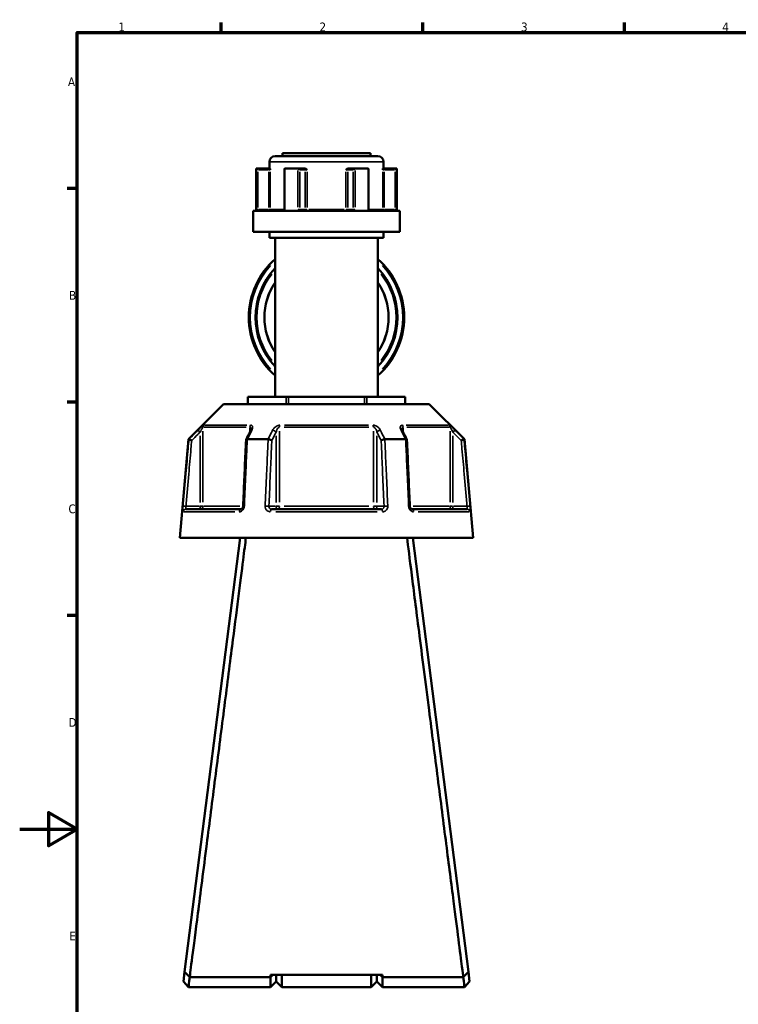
# Model space of a CAD drawing. Header units: millimetres. Extents: x 0 to 926, y 0 to 969.
# Tile 2 of 17: x 0 to 250, y 236 to 578. Entities that reach past the tile are written whole.
import ezdxf

# ---------------------------------------------------------------- set-up
doc = ezdxf.new("R2010")
doc.units = ezdxf.units.MM
for name, color, linetype, lineweight in [('Border (ANSI)', 7, 'Continuous', 70), ('Visible (ANSI)', 7, 'Continuous', 50), ('Visible Narrow (ANSI)', 7, 'Continuous', 35)]:
    doc.layers.add(name, color=color, linetype=linetype, lineweight=lineweight)
doc.styles.add('Note Text (ANSI)', font='tahoma.ttf')

# ---------------------------------------------------------------- blocks, each defined once
blk = doc.blocks.new('Borders Default Border')
at = {"layer": 'Border (ANSI)'}
for p, q in [((70.08, 574), (70.08, 577.45)), ((140.17, 574), (140.17, 577.45)), ((210.25, 574), (210.25, 577.45)), ((20, 519.75), (16.55, 519.75)), ((20, 445.5), (16.55, 445.5)), ((20, 371.25), (16.55, 371.25))]:
    blk.add_line(p, q, dxfattribs=at)
at = {"layer": 'Border (ANSI)', "flags": 128}
for points in [[(20, 20), (20, 574), (821, 574), (821, 20), (20, 20)], [(0, 297), (20, 297), (10, 302.77), (10, 291.23), (20, 297)]]:
    blk.add_lwpolyline(points, dxfattribs=at)
at = {"layer": 'Border (ANSI)', "char_height": 3.05, "attachment_point": 7, "style": 'Note Text (ANSI)'}
for s, insert in [('1', (34.35, 574.4)), ('2', (104.2, 574.4)), ('3', (174.26, 574.34)), ('4', (244.23, 574.4)), ('A', (16.78, 555.35)), ('B', (17.15, 481.1)), ('C', (16.95, 406.8)), ('D', (16.96, 332.6)), ('E', (17.21, 258.35))]:
    blk.add_mtext(s, dxfattribs=dict(at, insert=insert))

msp = doc.modelspace()

# ---------------------------------------------------------------- linework, layer by layer
at = {"layer": 'Visible (ANSI)'}
for p, q in [((88.788, 531.055), (124.488, 531.055)), ((91.338, 532.055), (121.938, 532.055)), ((91.338, 532.055), (91.338, 531.055)), ((121.938, 532.055), (121.938, 531.055)), ((86.788, 529.055), (86.788, 526.705)), ((126.488, 529.055), (126.488, 526.705)), ((82.138, 526.705), (82.272, 526.705)), ((82.138, 526.705), (82.138, 512.005)), ((86.602, 526.705), (82.272, 526.705)), ((82.278, 526.702), (82.775, 526.205)), ((86.963, 526.705), (86.602, 526.705)), ((91.989, 526.455), (91.989, 512.505)), ((92.238, 526.705), (96.672, 526.705)), ((98.837, 526.705), (96.672, 526.705)), ((99.076, 526.705), (98.837, 526.705)), ((114.439, 526.705), (114.2, 526.705)), ((116.604, 526.705), (114.439, 526.705)), ((116.604, 526.705), (121.038, 526.705)), ((121.287, 512.505), (121.287, 526.455)), ((126.674, 526.705), (126.313, 526.705)), ((131.004, 526.705), (126.674, 526.705)), ((130.501, 526.205), (130.998, 526.702)), ((131.004, 526.705), (131.138, 526.705)), ((131.138, 526.705), (131.138, 512.005)), ((81.138, 512.005), (132.138, 512.005)), ((81.138, 512.005), (81.138, 504.655)), ((132.138, 512.005), (132.138, 504.655)), ((81.138, 504.655), (132.138, 504.655)), ((86.788, 504.655), (86.788, 502.655)), ((126.488, 504.655), (126.488, 502.655)), ((86.788, 502.655), (126.488, 502.655)), ((88.788, 502.655), (88.788, 447.27)), ((124.488, 502.655), (124.488, 447.27)), ((79.253, 447.27), (79.387, 447.27)), ((79.253, 444.82), (79.253, 447.27)), ((79.387, 447.27), (92.579, 447.27)), ((92.579, 447.27), (93.445, 447.27)), ((93.445, 447.27), (119.831, 447.27)), ((119.831, 447.27), (120.697, 447.27)), ((120.697, 447.27), (133.889, 447.27)), ((133.889, 447.27), (134.023, 447.27)), ((134.023, 447.27), (134.023, 444.82)), ((70.889, 444.82), (58.639, 432.57)), ((70.889, 444.82), (142.387, 444.82)), ((142.387, 444.82), (154.637, 432.57)), ((58.639, 432.57), (55.638, 398.27)), ((58.639, 432.57), (58.82, 432.57)), ((79.125, 432.57), (86.333, 432.57)), ((126.943, 432.57), (134.151, 432.57)), ((154.456, 432.57), (154.637, 432.57)), ((154.637, 432.57), (157.638, 398.27)), ((57.809, 408.27), (76.941, 408.27)), ((87.506, 408.27), (125.77, 408.27)), ((136.335, 408.27), (155.467, 408.27)), ((55.638, 398.27), (157.638, 398.27)), ((76.638, 398.27), (57.327, 247.44)), ((155.949, 247.44), (136.638, 398.27)), ((57.327, 247.44), (56.892, 244.04)), ((156.384, 244.04), (155.949, 247.44)), ((58.638, 242.055), (56.892, 244.039)), ((59.085, 245.544), (59.085, 245.542)), ((87.138, 245.544), (59.095, 245.544)), ((126.138, 246.309), (87.138, 246.309)), ((87.938, 246.309), (87.138, 245.544)), ((87.138, 245.544), (87.138, 246.309)), ((87.138, 242.055), (87.138, 245.544)), ((89.138, 244.055), (87.138, 242.055)), ((89.138, 246.309), (89.138, 244.055)), ((89.138, 244.055), (89.138, 246.309)), ((89.138, 244.055), (91.138, 242.055)), ((91.138, 246.309), (91.138, 242.055)), ((122.138, 242.055), (122.138, 246.309)), ((124.138, 244.055), (122.138, 242.055)), ((124.138, 244.055), (124.138, 246.309)), ((124.138, 246.309), (124.138, 244.055)), ((124.138, 244.055), (126.138, 242.055)), ((126.138, 245.544), (125.338, 246.309)), ((126.138, 246.309), (126.138, 245.544)), ((126.138, 245.544), (126.138, 242.055)), ((154.181, 245.544), (126.138, 245.544)), ((154.191, 245.542), (154.191, 245.544)), ((156.384, 244.039), (154.638, 242.055)), ((58.638, 242.055), (87.138, 242.055)), ((91.138, 242.055), (122.138, 242.055)), ((126.138, 242.055), (154.638, 242.055))]:
    msp.add_line(p, q, dxfattribs=at)
for centre, radius, start, end in [((88.788, 529.055), 2, 90, 180), ((124.488, 529.055), 2, 0, 90), ((106.638, 474.963), 27, 131.38467, 228.61533), ((106.638, 474.963), 27, 311.38467, 48.61533), ((106.638, 474.963), 24.689, 136.30256, 223.69744), ((106.638, 474.963), 24.689, 316.30256, 43.69744), ((106.638, 474.963), 21.6, 145.72956, 214.27044), ((106.638, 474.963), 21.6, 325.72956, 34.27044)]:
    msp.add_arc(centre, radius, start, end, dxfattribs=at)
for centre, major_axis, ratio, start_param, end_param in [((92.489, 526.205), (-0.433, 0.433), 0.5773503, 5.8664565, 6.8067841), ((96.923, 526.205), (0.433, -0.433), 0.5773503, 1.0471976, 2.5111239), ((116.353, 526.205), (-0.433, -0.433), 0.5773503, 3.7720614, 5.2359878), ((120.787, 526.205), (0.433, 0.433), 0.5773503, 5.7595865, 6.6999141), ((6037.72, -11111.012), (198.252, -16295.014), 0.5090017, 3.9187165, 3.9189842), ((-5745.762, -10956.684), (196.526, 16077.194), 0.5090436, 5.5058211, 5.5060925)]:
    msp.add_ellipse(centre, major_axis=major_axis, ratio=ratio, start_param=start_param, end_param=end_param, dxfattribs=at)
for points in [[(82.272, 526.705), (82.274, 526.705), (82.276, 526.704), (82.278, 526.702)], [(92.195, 526.702), (92.209, 526.704), (92.224, 526.705), (92.238, 526.705)], [(96.672, 526.705), (96.688, 526.705), (96.705, 526.704), (96.721, 526.702)], [(116.555, 526.702), (116.571, 526.704), (116.588, 526.705), (116.604, 526.705)], [(121.038, 526.705), (121.052, 526.705), (121.067, 526.704), (121.081, 526.702)], [(130.998, 526.702), (131, 526.704), (131.002, 526.705), (131.004, 526.705)], [(58.82, 432.57), (58.82, 432.57), (58.821, 432.57), (58.822, 432.57)], [(79.104, 432.57), (79.111, 432.57), (79.118, 432.57), (79.125, 432.57)], [(86.333, 432.57), (86.34, 432.57), (86.348, 432.57), (86.356, 432.57)], [(126.92, 432.57), (126.928, 432.57), (126.936, 432.57), (126.943, 432.57)], [(134.151, 432.57), (134.158, 432.57), (134.165, 432.57), (134.172, 432.57)], [(154.454, 432.57), (154.455, 432.57), (154.456, 432.57), (154.456, 432.57)], [(59.095, 245.544), (59.091, 245.543), (59.088, 245.543), (59.085, 245.542)], [(154.191, 245.542), (154.188, 245.543), (154.185, 245.543), (154.181, 245.544)]]:
    msp.add_open_spline(points, degree=3, dxfattribs=at)
for points, knots in [([(86.963, 526.705), (86.974, 526.705), (86.986, 526.688), (87.014, 526.619), (87.028, 526.558), (87.059, 526.414), (87.075, 526.313), (87.094, 526.207), (87.094, 526.206), (87.094, 526.205)], [0.236796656, 0.236796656, 0.236796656, 0.236796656, 0.258427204, 0.258427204, 0.288047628, 0.288047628, 0.330048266, 0.330048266, 0.330344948, 0.330344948, 0.330344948, 0.330344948]), ([(99.076, 526.705), (99.155, 526.705), (99.233, 526.688), (99.411, 526.619), (99.501, 526.558), (99.679, 526.414), (99.773, 526.313), (99.872, 526.207), (99.873, 526.206), (99.873, 526.205)], [0.236796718, 0.236796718, 0.236796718, 0.236796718, 0.258427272, 0.258427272, 0.288047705, 0.288047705, 0.33004835, 0.33004835, 0.330345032, 0.330345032, 0.330345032, 0.330345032]), ([(113.403, 526.205), (113.403, 526.206), (113.404, 526.207), (113.503, 526.313), (113.597, 526.414), (113.775, 526.558), (113.865, 526.619), (114.043, 526.688), (114.121, 526.705), (114.2, 526.705)], [-0.000316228, -0.000316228, -0.000316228, -0.000316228, 0, 0, 0.044767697, 0.044767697, 0.076339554, 0.076339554, 0.09939515, 0.09939515, 0.09939515, 0.09939515]), ([(126.182, 526.205), (126.182, 526.206), (126.182, 526.207), (126.201, 526.313), (126.217, 526.414), (126.248, 526.558), (126.262, 526.619), (126.29, 526.688), (126.302, 526.705), (126.313, 526.705)], [-0.000316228, -0.000316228, -0.000316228, -0.000316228, 0, 0, 0.044767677, 0.044767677, 0.076339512, 0.076339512, 0.099395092, 0.099395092, 0.099395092, 0.099395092]), ([(91.688, 512.005), (91.704, 512.005), (91.722, 512.008), (91.766, 512.026), (91.793, 512.041), (91.846, 512.089), (91.872, 512.12), (91.918, 512.193), (91.937, 512.233), (91.967, 512.321), (91.978, 512.368), (91.988, 512.446), (91.989, 512.475), (91.989, 512.505)], [0.15574903, 0.15574903, 0.15574903, 0.15574903, 0.18730041, 0.18730041, 0.21885178, 0.21885178, 0.24759391, 0.24759391, 0.27342656, 0.27342656, 0.2985113, 0.2985113, 0.31350591, 0.31350591, 0.31350591, 0.31350591]), ([(121.287, 512.505), (121.287, 512.456), (121.292, 512.407), (121.311, 512.313), (121.325, 512.269), (121.36, 512.189), (121.381, 512.153), (121.427, 512.093), (121.451, 512.069), (121.499, 512.031), (121.523, 512.019), (121.56, 512.007), (121.575, 512.005), (121.588, 512.005)], [0.631886, 0.631886, 0.631886, 0.631886, 0.65674575, 0.65674575, 0.68167517, 0.68167517, 0.70694048, 0.70694048, 0.73333976, 0.73333976, 0.76349458, 0.76349458, 0.78964289, 0.78964289, 0.78964289, 0.78964289]), ([(80.391, 436.005), (80.391, 435.99), (80.39, 435.97), (80.384, 435.92), (80.378, 435.89), (80.363, 435.824), (80.353, 435.787), (80.327, 435.708), (80.311, 435.666), (80.274, 435.578), (80.253, 435.532), (80.229, 435.484)], [0.20265986, 0.20265986, 0.20265986, 0.20265986, 0.23121109, 0.23121109, 0.25976233, 0.25976233, 0.28831356, 0.28831356, 0.3168648, 0.3168648, 0.34541603, 0.34541603, 0.34541603, 0.34541603]), ([(133.047, 435.484), (133.023, 435.532), (133.002, 435.578), (132.965, 435.666), (132.949, 435.708), (132.923, 435.787), (132.913, 435.824), (132.898, 435.89), (132.892, 435.92), (132.886, 435.97), (132.885, 435.99), (132.885, 436.005)], [0, 0, 0, 0, 0.02855139, 0.02855139, 0.05710278, 0.05710278, 0.08565416, 0.08565416, 0.11420555, 0.11420555, 0.14275694, 0.14275694, 0.14275694, 0.14275694]), ([(59.782, 432.12), (59.781, 432.121), (59.779, 432.122), (59.66, 432.178), (59.542, 432.233), (59.321, 432.336), (59.219, 432.384), (59.042, 432.466), (58.969, 432.501), (58.864, 432.55), (58.832, 432.565), (58.822, 432.57)], [-0.15371258, -0.15371258, -0.15371258, -0.15371258, -0.15323729, -0.15323729, -0.11409168, -0.11409168, -0.07545593, -0.07545593, -0.03695789, -0.03695789, 0, 0, 0, 0]), ([(78.668, 432.346), (78.601, 430.811), (78.534, 429.275), (78.399, 426.204), (78.331, 424.669), (78.196, 421.598), (78.129, 420.062), (77.994, 416.991), (77.927, 415.456), (77.792, 412.385), (77.725, 410.849), (77.657, 409.314)], [0.585191, 0.585191, 0.585191, 0.585191, 1.0476138, 1.0476138, 1.5100365, 1.5100365, 1.9724593, 1.9724593, 2.4348821, 2.4348821, 2.8973048, 2.8973048, 2.8973048, 2.8973048]), ([(79.104, 432.57), (79.003, 432.565), (78.916, 432.55), (78.775, 432.501), (78.724, 432.466), (78.679, 432.401), (78.67, 432.375), (78.668, 432.346)], [-0.153595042, -0.153595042, -0.153595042, -0.153595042, -0.116550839, -0.116550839, -0.077962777, -0.077962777, -0.055255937, -0.055255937, -0.055255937, -0.055255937]), ([(87.627, 432.12), (87.626, 432.121), (87.625, 432.122), (87.565, 432.178), (87.486, 432.233), (87.298, 432.336), (87.19, 432.384), (86.956, 432.466), (86.832, 432.501), (86.586, 432.55), (86.467, 432.565), (86.356, 432.57)], [-0.15371258, -0.15371258, -0.15371258, -0.15371258, -0.15323743, -0.15323743, -0.11409174, -0.11409174, -0.0754562, -0.0754562, -0.03695796, -0.03695796, 0, 0, 0, 0]), ([(126.92, 432.57), (126.809, 432.565), (126.69, 432.55), (126.444, 432.501), (126.32, 432.466), (126.086, 432.384), (125.978, 432.336), (125.79, 432.233), (125.711, 432.178), (125.651, 432.122), (125.65, 432.121), (125.649, 432.12)], [-0.15359506, -0.15359506, -0.15359506, -0.15359506, -0.11655085, -0.11655085, -0.07796276, -0.07796276, -0.03923705, -0.03923705, 0, 0, 0.00047625, 0.00047625, 0.00047625, 0.00047625]), ([(134.608, 432.346), (134.606, 432.375), (134.597, 432.401), (134.552, 432.466), (134.501, 432.501), (134.36, 432.55), (134.273, 432.565), (134.172, 432.57)], [-0.098110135, -0.098110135, -0.098110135, -0.098110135, -0.075456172, -0.075456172, -0.036957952, -0.036957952, 0, 0, 0, 0]), ([(135.619, 409.314), (135.551, 410.849), (135.484, 412.385), (135.349, 415.456), (135.282, 416.991), (135.147, 420.062), (135.079, 421.598), (134.945, 424.669), (134.877, 426.204), (134.742, 429.275), (134.675, 430.811), (134.608, 432.346)], [1.2046153, 1.2046153, 1.2046153, 1.2046153, 1.6670381, 1.6670381, 2.1294609, 2.1294609, 2.5918836, 2.5918836, 3.0543064, 3.0543064, 3.5167292, 3.5167292, 3.5167292, 3.5167292]), ([(154.454, 432.57), (154.444, 432.565), (154.412, 432.55), (154.307, 432.501), (154.234, 432.466), (154.057, 432.384), (153.955, 432.336), (153.734, 432.233), (153.616, 432.178), (153.497, 432.122), (153.495, 432.121), (153.494, 432.12)], [-0.15359492, -0.15359492, -0.15359492, -0.15359492, -0.11655078, -0.11655078, -0.07796289, -0.07796289, -0.03923697, -0.03923697, 0, 0, 0.0004764, 0.0004764, 0.0004764, 0.0004764]), ([(77.657, 409.314), (77.653, 409.215), (77.638, 409.115), (77.589, 408.924), (77.555, 408.833), (77.473, 408.668), (77.426, 408.595), (77.325, 408.47), (77.271, 408.419), (77.164, 408.338), (77.112, 408.311), (77.017, 408.276), (76.976, 408.27), (76.941, 408.27)], [0, 0, 0, 0, 0.05067005, 0.05067005, 0.10084685, 0.10084685, 0.1507669, 0.1507669, 0.20138762, 0.20138762, 0.25586434, 0.25586434, 0.31481094, 0.31481094, 0.31481094, 0.31481094]), ([(136.335, 408.27), (136.298, 408.27), (136.253, 408.277), (136.146, 408.319), (136.083, 408.355), (135.963, 408.458), (135.908, 408.518), (135.808, 408.66), (135.763, 408.74), (135.69, 408.914), (135.662, 409.008), (135.63, 409.174), (135.622, 409.244), (135.619, 409.314)], [0, 0, 0, 0, 0.06296271, 0.06296271, 0.12592542, 0.12592542, 0.17893056, 0.17893056, 0.22915943, 0.22915943, 0.27910739, 0.27910739, 0.31481354, 0.31481354, 0.31481354, 0.31481354]), ([(59.085, 245.544), (59.194, 246.391), (59.502, 248.795), (60.477, 256.383), (61.137, 261.526), (62.822, 274.659), (63.879, 282.896), (65.96, 299.126), (66.948, 306.841), (67.955, 314.698), (68.458, 318.627), (68.965, 322.591), (69.978, 330.499), (70.482, 334.444), (71.478, 342.222), (71.968, 346.056), (72.924, 353.527), (73.388, 357.163), (74.595, 366.601), (75.302, 372.134), (76.598, 382.281), (77.179, 386.828), (78.064, 393.76), (78.395, 396.357), (78.64, 398.27)], [-3.0470146, -3.0470146, -3.0470146, -3.0470146, -2.7018776, -2.7018776, -2.3616984, -2.3616984, -1.9848297, -1.9848297, -1.6824415, -1.6824415, -1.6824415, -1.5312475, -1.5312475, -1.3800534, -1.3800534, -1.2288593, -1.2288593, -1.0776652, -1.0776652, -0.8206353, -0.8206353, -0.5499515, -0.5499515, -0.3165459, -0.3165459, -0.3165459, -0.3165459]), ([(134.636, 398.27), (135.001, 395.413), (135.562, 391.021), (136.986, 379.866), (137.841, 373.176), (139.864, 357.343), (141.058, 348.011), (143.291, 330.554), (144.315, 322.556), (145.321, 314.698), (145.825, 310.77), (146.323, 306.876), (147.301, 299.248), (147.779, 295.514), (148.706, 288.289), (149.153, 284.798), (150.007, 278.139), (150.414, 274.971), (151.443, 266.949), (152.018, 262.471), (153.013, 254.714), (153.423, 251.529), (153.958, 247.36), (154.119, 246.108), (154.191, 245.544)], [0.3165459, 0.3165459, 0.3165459, 0.3165459, 0.6651714, 0.6651714, 1.0038012, 1.0038012, 1.3800534, 1.3800534, 1.6824415, 1.6824415, 1.6824415, 1.8336356, 1.8336356, 1.9848297, 1.9848297, 2.1360238, 2.1360238, 2.2872179, 2.2872179, 2.5442478, 2.5442478, 2.8170809, 2.8170809, 3.0470146, 3.0470146, 3.0470146, 3.0470146]), ([(59.085, 245.542), (58.793, 245.858), (58.5, 246.173), (57.915, 246.805), (57.62, 247.124), (57.327, 247.44)], [-0.27924109, -0.27924109, -0.27924109, -0.27924109, -0.14081279, -0.14081279, 0, 0, 0, 0]), ([(155.949, 247.44), (155.659, 247.127), (155.366, 246.811), (154.781, 246.179), (154.486, 245.861), (154.191, 245.542)], [-0.27920966, -0.27920966, -0.27920966, -0.27920966, -0.13971603, -0.13971603, 0, 0, 0, 0]), ([(58.638, 242.056), (58.638, 242.055), (58.642, 242.082), (58.678, 242.356), (58.766, 243.029), (58.959, 244.505), (59.024, 244.999), (59.095, 245.544)], [3.14159265, 3.14159265, 3.14159265, 3.14159265, 3.27555394, 3.27555394, 3.81968854, 3.81968854, 4.04467786, 4.04467786, 4.04467786, 4.04467786]), ([(154.181, 245.544), (154.252, 244.999), (154.317, 244.505), (154.51, 243.029), (154.598, 242.356), (154.634, 242.082), (154.638, 242.055), (154.638, 242.056)], [-4.04467786, -4.04467786, -4.04467786, -4.04467786, -3.81968854, -3.81968854, -3.27555394, -3.27555394, -3.14159265, -3.14159265, -3.14159265, -3.14159265])]:
    msp.add_open_spline(points, degree=3, knots=knots, dxfattribs=at)
at = {"layer": 'Visible Narrow (ANSI)'}
for p, q in [((126.244, 529.055), (87.032, 529.055)), ((82.278, 525.992), (82.278, 513.215)), ((82.775, 513.19), (82.775, 525.52)), ((82.966, 526.205), (86.41, 526.205)), ((86.602, 526.704), (86.602, 526.244)), ((86.602, 525.52), (86.602, 513.19)), ((86.637, 526.205), (87.087, 526.205)), ((87.094, 513.19), (87.094, 525.52)), ((92.195, 513.215), (92.195, 525.992)), ((96.721, 525.992), (96.721, 513.215)), ((97.356, 513.19), (97.356, 525.52)), ((97.452, 526.205), (99.174, 526.205)), ((99.27, 525.52), (99.27, 513.19)), ((99.288, 526.205), (99.84, 526.205)), ((99.873, 513.19), (99.873, 525.52)), ((113.403, 525.52), (113.403, 513.19)), ((113.436, 526.205), (113.988, 526.205)), ((114.006, 513.19), (114.006, 525.52)), ((114.102, 526.205), (115.824, 526.205)), ((115.919, 525.52), (115.919, 513.19)), ((116.555, 513.215), (116.555, 525.992)), ((121.081, 525.992), (121.081, 513.215)), ((126.182, 525.52), (126.182, 513.19)), ((126.189, 526.205), (126.639, 526.205)), ((126.674, 526.244), (126.674, 526.704)), ((126.674, 513.19), (126.674, 525.52)), ((126.866, 526.205), (130.31, 526.205)), ((130.501, 525.52), (130.501, 513.19)), ((130.998, 513.215), (130.998, 525.992)), ((82.738, 512.505), (82.283, 512.505)), ((86.41, 512.505), (82.966, 512.505)), ((86.602, 512.466), (86.602, 512.007)), ((87.087, 512.505), (86.637, 512.505)), ((87.2, 512.505), (91.617, 512.505)), ((92.176, 512.505), (91.99, 512.505)), ((97.337, 512.505), (96.755, 512.505)), ((99.174, 512.505), (97.452, 512.505)), ((99.84, 512.505), (99.288, 512.505)), ((100.526, 512.505), (112.75, 512.505)), ((113.988, 512.505), (113.436, 512.505)), ((115.824, 512.505), (114.102, 512.505)), ((116.521, 512.505), (115.939, 512.505)), ((121.286, 512.505), (121.1, 512.505)), ((121.659, 512.505), (126.076, 512.505)), ((126.639, 512.505), (126.189, 512.505)), ((126.674, 512.007), (126.674, 512.466)), ((130.31, 512.505), (126.866, 512.505)), ((130.993, 512.505), (130.538, 512.505)), ((79.387, 444.943), (79.387, 447.148)), ((92.579, 447.148), (92.579, 444.943)), ((93.445, 444.943), (93.445, 447.148)), ((119.831, 447.148), (119.831, 444.943)), ((120.697, 444.943), (120.697, 447.148)), ((133.889, 447.148), (133.889, 444.943)), ((62.011, 435.737), (62.656, 435.089)), ((63.7, 410.647), (63.7, 435.428)), ((78.707, 436.805), (63.962, 436.805)), ((64.25, 437.512), (78.895, 437.512)), ((80.005, 436.717), (80.005, 435.127)), ((90.333, 410.647), (90.333, 435.428)), ((121.383, 436.805), (91.893, 436.805)), ((91.993, 437.512), (121.283, 437.512)), ((122.943, 435.428), (122.943, 410.647)), ((133.271, 435.127), (133.271, 436.717)), ((134.381, 437.512), (149.026, 437.512)), ((149.314, 436.805), (134.569, 436.805)), ((149.576, 435.428), (149.576, 410.647)), ((150.62, 435.089), (151.265, 435.737)), ((62.71, 433.747), (62.71, 410.558)), ((89.09, 433.747), (89.09, 410.558)), ((124.186, 410.558), (124.186, 433.747)), ((150.566, 410.558), (150.566, 433.747)), ((57.702, 409.277), (56.792, 409.356)), ((62.463, 409.27), (58.023, 409.27)), ((62.71, 409.192), (62.71, 408.273)), ((63.688, 409.27), (62.781, 409.27)), ((63.935, 409.27), (76.544, 409.27)), ((88.967, 409.27), (86.747, 409.27)), ((90.265, 409.27), (89.128, 409.27)), ((91.893, 409.27), (121.383, 409.27)), ((124.148, 409.27), (123.011, 409.27)), ((126.529, 409.27), (124.309, 409.27)), ((136.732, 409.27), (149.341, 409.27)), ((150.495, 409.27), (149.588, 409.27)), ((150.566, 408.273), (150.566, 409.192)), ((155.253, 409.27), (150.813, 409.27)), ((156.484, 409.356), (155.574, 409.277)), ((74.765, 407.357), (57.108, 407.357)), ((124.295, 407.357), (88.981, 407.357)), ((156.168, 407.357), (138.511, 407.357))]:
    msp.add_line(p, q, dxfattribs=at)
for radius, start, end in [(26.5, 137.10992, 222.89008), (26.5, 317.10992, 42.89008), (24.189, 141.80082, 218.19918), (24.189, 321.80082, 38.19918), (21.454, 149.67705, 210.32295), (21.454, 329.67705, 30.32295)]:
    msp.add_arc((106.638, 474.963), radius, start, end, dxfattribs=at)
for centre, major_axis, ratio, start_param, end_param in [((98.837, 526.205), (0, 0.5), 0.8660254, 4.7909288, 6.2046455), ((114.439, 526.205), (0, 0.5), 0.8660254, 0.0785398, 1.4922565), ((86.602, 512.505), (0, -0.5), 0.9845793, 0.0785398, 1.4922565), ((99.703, 512.505), (0, -0.5), 0.8660254, 4.7909288, 6.2046455), ((99.703, 512.505), (0, -0.5), 0.3407884, 0.0785398, 1.4922565), ((113.573, 512.505), (0, -0.5), 0.3407884, 4.7909288, 6.2046455), ((113.573, 512.505), (0, -0.5), 0.8660254, 0.0785398, 1.4922565), ((126.674, 512.505), (0, -0.5), 0.9845793, 4.7909288, 6.2046455), ((64.69, 436.805), (0, -1), 0.9904959, 3.9662607, 4.6731191), ((80.62, 436.805), (0, 1), 0.6143631, 0.8246681, 1.5315264), ((81.123, 435.036), (-0.894, 0.449), 0.6136988, 5.5048942, 6.2422226), ((88.224, 435.036), (-0.894, 0.449), 0.6136988, 3.9026286, 5.2571626), ((90.709, 436.805), (0, -1), 0.3761328, 3.9662607, 4.6731191), ((122.567, 436.805), (0, 1), 0.3761328, 4.7516589, 5.4585172), ((125.052, 435.036), (-0.894, -0.449), 0.6136988, 4.1676154, 5.5221494), ((132.153, 435.036), (0.894, 0.449), 0.6136988, 0.0409627, 0.7782911), ((132.656, 436.805), (0, -1), 0.6143631, 1.6100662, 2.3169246), ((148.585, 436.805), (0, 1), 0.9904959, 4.7516589, 5.4585172), ((57.809, 407.27), (0, 1), 0.992287, 0.0741765, 1.4093534), ((62.71, 409.27), (0, -1), 0.9904959, 0.0785398, 1.4922565), ((76.941, 407.27), (0, 1), 0.6034974, 0.0741765, 1.4093534), ((78.656, 409.27), (-0.999, 0.044), 0.0757423, 5.369153, 6.2350783), ((85.758, 409.27), (0.999, -0.044), 0.0757423, 0.5996329, 1.9382948), ((87.506, 407.27), (0, 1), 0.3887896, 0.0741765, 1.4093534), ((89.957, 409.27), (0, -1), 0.8660254, 4.7909288, 6.2046455), ((89.957, 409.27), (0, -1), 0.3761328, 0.0785398, 1.4922565), ((123.319, 409.27), (0, -1), 0.3761328, 4.7909288, 6.2046455), ((123.319, 409.27), (0, -1), 0.8660254, 0.0785398, 1.4922565), ((125.77, 407.27), (0, 1), 0.3887896, 4.8738319, 6.2090088), ((127.518, 409.27), (0.999, 0.044), 0.0757423, 1.2032978, 2.5419597), ((134.62, 409.27), (0.999, 0.044), 0.0757423, 0.048107, 0.9140323), ((136.335, 407.27), (0, 1), 0.6034974, 4.8738319, 6.2090088), ((150.566, 409.27), (0, -1), 0.9904959, 4.7909288, 6.2046455), ((155.467, 407.27), (0, 1), 0.992287, 4.8738319, 6.2090088)]:
    msp.add_ellipse(centre, major_axis=major_axis, ratio=ratio, start_param=start_param, end_param=end_param, dxfattribs=at)
for points, knots in [([(82.278, 512.505), (82.278, 512.441), (82.278, 512.376), (82.282, 512.211), (82.286, 512.113), (82.292, 512.017), (82.292, 512.011), (82.293, 512.005)], [0.631886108, 0.631886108, 0.631886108, 0.631886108, 0.651250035, 0.651250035, 0.682232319, 0.682232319, 0.684271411, 0.684271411, 0.684271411, 0.684271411]), ([(82.903, 512.005), (82.896, 512.005), (82.889, 512.007), (82.858, 512.023), (82.836, 512.058), (82.806, 512.153), (82.796, 512.205), (82.783, 512.309), (82.779, 512.358), (82.776, 512.441), (82.775, 512.473), (82.775, 512.505)], [-0.78964304, -0.78964304, -0.78964304, -0.78964304, -0.77486935, -0.77486935, -0.72250929, -0.72250929, -0.68223232, -0.68223232, -0.65125004, -0.65125004, -0.63188611, -0.63188611, -0.63188611, -0.63188611]), ([(92.084, 512.005), (92.116, 512.072), (92.141, 512.143), (92.183, 512.31), (92.195, 512.408), (92.195, 512.505)], [0.261120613, 0.261120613, 0.261120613, 0.261120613, 0.28428582, 0.28428582, 0.313505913, 0.313505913, 0.313505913, 0.313505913]), ([(96.721, 512.505), (96.721, 512.441), (96.727, 512.376), (96.757, 512.211), (96.791, 512.113), (96.841, 512.017), (96.844, 512.011), (96.847, 512.005)], [1.2637721, 1.2637721, 1.2637721, 1.2637721, 1.283139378, 1.283139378, 1.314127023, 1.314127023, 1.316157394, 1.316157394, 1.316157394, 1.316157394]), ([(97.854, 512.005), (97.829, 512.005), (97.804, 512.007), (97.694, 512.023), (97.612, 512.058), (97.492, 512.153), (97.449, 512.205), (97.393, 512.309), (97.375, 512.358), (97.36, 512.441), (97.356, 512.473), (97.356, 512.505)], [-1.42152899, -1.42152899, -1.42152899, -1.42152899, -1.40678008, -1.40678008, -1.35441096, -1.35441096, -1.31412702, -1.31412702, -1.28313938, -1.28313938, -1.2637721, -1.2637721, -1.2637721, -1.2637721]), ([(115.919, 512.505), (115.919, 512.473), (115.916, 512.441), (115.901, 512.358), (115.883, 512.309), (115.827, 512.205), (115.784, 512.153), (115.664, 512.058), (115.582, 512.023), (115.472, 512.007), (115.447, 512.005), (115.422, 512.005)], [0, 0, 0, 0, 0.01936722, 0.01936722, 0.05035476, 0.05035476, 0.09063857, 0.09063857, 0.14300752, 0.14300752, 0.15775689, 0.15775689, 0.15775689, 0.15775689]), ([(116.429, 512.005), (116.432, 512.011), (116.435, 512.017), (116.485, 512.113), (116.519, 512.211), (116.549, 512.376), (116.555, 512.441), (116.555, 512.505)], [-0.052385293, -0.052385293, -0.052385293, -0.052385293, -0.05035476, -0.05035476, -0.019367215, -0.019367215, 0, 0, 0, 0]), ([(121.081, 512.505), (121.081, 512.441), (121.087, 512.376), (121.113, 512.211), (121.143, 512.113), (121.187, 512.017), (121.189, 512.011), (121.192, 512.005)], [0.631886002, 0.631886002, 0.631886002, 0.631886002, 0.65125392, 0.65125392, 0.682242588, 0.682242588, 0.684271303, 0.684271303, 0.684271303, 0.684271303]), ([(130.501, 512.505), (130.501, 512.456), (130.5, 512.408), (130.492, 512.286), (130.483, 512.217), (130.454, 512.088), (130.43, 512.037), (130.393, 512.009), (130.383, 512.005), (130.372, 512.005)], [-0.2354349, -0.2354349, -0.2354349, -0.2354349, -0.20621481, -0.20621481, -0.15946266, -0.15946266, -0.09868487, -0.09868487, -0.07767797, -0.07767797, -0.07767797, -0.07767797]), ([(130.983, 512.005), (130.988, 512.072), (130.991, 512.143), (130.997, 512.31), (130.998, 512.408), (130.998, 512.505)], [0.183049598, 0.183049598, 0.183049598, 0.183049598, 0.206214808, 0.206214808, 0.235434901, 0.235434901, 0.235434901, 0.235434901]), ([(62.005, 435.743), (61.745, 435.483), (61.484, 435.223), (61.223, 434.963), (60.422, 434.166), (59.621, 433.368), (58.82, 432.57)], [-0.97913562, -0.97913562, -0.97913562, -0.97913562, -0.86869802, -0.86869802, -0.86869802, -0.52954924, -0.52954924, -0.52954924, -0.52954924]), ([(59.782, 432.12), (60.497, 432.832), (61.212, 433.544), (61.927, 434.256), (62.188, 434.516), (62.449, 434.776), (62.71, 435.036)], [0.56601548, 0.56601548, 0.56601548, 0.56601548, 0.86869802, 0.86869802, 0.86869802, 0.97913562, 0.97913562, 0.97913562, 0.97913562]), ([(63.99, 437.512), (63.958, 437.512), (63.885, 437.469), (63.554, 437.219), (63.198, 436.895), (62.563, 436.293), (62.283, 436.019), (62.005, 435.743)], [-0.34541645, -0.34541645, -0.34541645, -0.34541645, -0.27620858, -0.27620858, -0.11734182, -0.11734182, 0, 0, 0, 0]), ([(62.71, 435.036), (62.848, 435.312), (62.988, 435.586), (63.305, 436.188), (63.483, 436.512), (63.648, 436.762), (63.684, 436.805), (63.7, 436.805)], [0, 0, 0, 0, 0.11734182, 0.11734182, 0.27620858, 0.27620858, 0.34541645, 0.34541645, 0.34541645, 0.34541645]), ([(79.125, 432.57), (79.525, 433.368), (79.924, 434.166), (80.324, 434.963), (80.454, 435.223), (80.584, 435.483), (80.714, 435.743)], [-1.97914638, -1.97914638, -1.97914638, -1.97914638, -1.64003211, -1.64003211, -1.64003211, -1.52956, -1.52956, -1.52956, -1.52956]), ([(80.005, 436.805), (80.039, 436.805), (80.072, 436.799), (80.15, 436.769), (80.192, 436.736), (80.276, 436.633), (80.312, 436.553), (80.362, 436.376), (80.377, 436.28), (80.389, 436.122), (80.391, 436.064), (80.391, 436.005)], [0, 0, 0, 0, 0.02585168, 0.02585168, 0.06721438, 0.06721438, 0.12288915, 0.12288915, 0.17445287, 0.17445287, 0.20265986, 0.20265986, 0.20265986, 0.20265986]), ([(80.714, 435.743), (80.825, 435.964), (80.904, 436.183), (80.98, 436.566), (80.988, 436.732), (80.946, 436.987), (80.915, 437.083), (80.812, 437.26), (80.737, 437.34), (80.566, 437.444), (80.479, 437.476), (80.32, 437.506), (80.254, 437.512), (80.185, 437.512)], [-0.34541603, -0.34541603, -0.34541603, -0.34541603, -0.25141662, -0.25141662, -0.17445287, -0.17445287, -0.12288915, -0.12288915, -0.06721438, -0.06721438, -0.02585168, -0.02585168, 0, 0, 0, 0]), ([(87.929, 435.743), (87.799, 435.483), (87.668, 435.223), (87.537, 434.963), (87.135, 434.166), (86.734, 433.368), (86.333, 432.57)], [-2.9717419, -2.9717419, -2.9717419, -2.9717419, -2.86130766, -2.86130766, -2.86130766, -2.52215552, -2.52215552, -2.52215552, -2.52215552]), ([(87.627, 432.12), (87.984, 432.832), (88.342, 433.544), (88.699, 434.256), (88.83, 434.516), (88.96, 434.776), (89.09, 435.036)], [2.55862177, 2.55862177, 2.55862177, 2.55862177, 2.86130766, 2.86130766, 2.86130766, 2.9717419, 2.9717419, 2.9717419, 2.9717419]), ([(90.443, 437.512), (90.241, 437.512), (90.026, 437.475), (89.294, 437.24), (88.84, 436.906), (88.259, 436.293), (88.068, 436.019), (87.929, 435.743)], [-0.34541684, -0.34541684, -0.34541684, -0.34541684, -0.28109054, -0.28109054, -0.11734182, -0.11734182, 0, 0, 0, 0]), ([(89.09, 435.036), (89.16, 435.312), (89.254, 435.586), (89.543, 436.199), (89.767, 436.533), (90.128, 436.768), (90.233, 436.805), (90.333, 436.805)], [0, 0, 0, 0, 0.11734182, 0.11734182, 0.28109054, 0.28109054, 0.34541684, 0.34541684, 0.34541684, 0.34541684]), ([(125.347, 435.743), (125.235, 435.964), (125.091, 436.184), (124.767, 436.567), (124.599, 436.733), (124.28, 436.987), (124.142, 437.083), (123.834, 437.26), (123.662, 437.34), (123.352, 437.444), (123.216, 437.476), (122.998, 437.506), (122.914, 437.512), (122.833, 437.512)], [-0.345416, -0.345416, -0.345416, -0.345416, -0.25131567, -0.25131567, -0.17440412, -0.17440412, -0.12292214, -0.12292214, -0.06721438, -0.06721438, -0.02585168, -0.02585168, 0, 0, 0, 0]), ([(122.943, 436.805), (122.983, 436.805), (123.024, 436.799), (123.132, 436.769), (123.199, 436.736), (123.352, 436.633), (123.436, 436.553), (123.588, 436.376), (123.657, 436.28), (123.814, 436.026), (123.898, 435.86), (124.058, 435.477), (124.13, 435.257), (124.186, 435.036)], [0, 0, 0, 0, 0.02585168, 0.02585168, 0.06721438, 0.06721438, 0.12292214, 0.12292214, 0.17440412, 0.17440412, 0.25131567, 0.25131567, 0.345416, 0.345416, 0.345416, 0.345416]), ([(124.186, 435.036), (124.316, 434.776), (124.446, 434.516), (124.577, 434.256), (124.934, 433.544), (125.292, 432.832), (125.649, 432.12)], [1.52956, 1.52956, 1.52956, 1.52956, 1.63999425, 1.63999425, 1.63999425, 1.94268014, 1.94268014, 1.94268014, 1.94268014]), ([(126.943, 432.57), (126.542, 433.368), (126.141, 434.166), (125.739, 434.963), (125.608, 435.223), (125.477, 435.483), (125.347, 435.743)], [-1.97914638, -1.97914638, -1.97914638, -1.97914638, -1.63999425, -1.63999425, -1.63999425, -1.52956, -1.52956, -1.52956, -1.52956]), ([(133.091, 437.512), (132.923, 437.512), (132.777, 437.477), (132.358, 437.247), (132.269, 436.909), (132.334, 436.293), (132.424, 436.019), (132.562, 435.743)], [-0.34541683, -0.34541683, -0.34541683, -0.34541683, -0.28278882, -0.28278882, -0.11734182, -0.11734182, 0, 0, 0, 0]), ([(132.562, 435.743), (132.692, 435.483), (132.822, 435.223), (132.952, 434.963), (133.352, 434.166), (133.751, 433.368), (134.151, 432.57)], [-2.74525, -2.74525, -2.74525, -2.74525, -2.63478434, -2.63478434, -2.63478434, -2.29566362, -2.29566362, -2.29566362, -2.29566362]), ([(132.885, 436.006), (132.885, 436.302), (132.934, 436.566), (133.117, 436.77), (133.188, 436.805), (133.271, 436.805)], [0.14275694, 0.14275694, 0.14275694, 0.14275694, 0.28278882, 0.28278882, 0.34541683, 0.34541683, 0.34541683, 0.34541683]), ([(151.271, 435.743), (151.047, 435.965), (150.822, 436.186), (150.423, 436.569), (150.247, 436.735), (149.971, 436.988), (149.865, 437.083), (149.66, 437.26), (149.563, 437.34), (149.424, 437.444), (149.375, 437.476), (149.316, 437.506), (149.298, 437.512), (149.286, 437.512)], [-0.34541583, -0.34541583, -0.34541583, -0.34541583, -0.25081718, -0.25081718, -0.17415567, -0.17415567, -0.12305037, -0.12305037, -0.06721438, -0.06721438, -0.02585168, -0.02585168, 0, 0, 0, 0]), ([(149.576, 436.805), (149.582, 436.805), (149.591, 436.799), (149.62, 436.769), (149.644, 436.736), (149.714, 436.633), (149.762, 436.553), (149.864, 436.376), (149.917, 436.281), (150.055, 436.028), (150.143, 435.862), (150.342, 435.479), (150.455, 435.258), (150.566, 435.036)], [0, 0, 0, 0, 0.02585168, 0.02585168, 0.06721438, 0.06721438, 0.12305037, 0.12305037, 0.17415567, 0.17415567, 0.25081718, 0.25081718, 0.34541583, 0.34541583, 0.34541583, 0.34541583]), ([(150.566, 435.036), (150.827, 434.776), (151.088, 434.516), (151.349, 434.256), (152.064, 433.544), (152.779, 432.832), (153.494, 432.12)], [1.52956, 1.52956, 1.52956, 1.52956, 1.63999115, 1.63999115, 1.63999115, 1.94268014, 1.94268014, 1.94268014, 1.94268014]), ([(154.456, 432.57), (153.655, 433.368), (152.854, 434.166), (152.053, 434.963), (151.792, 435.223), (151.531, 435.483), (151.271, 435.743)], [-1.97914638, -1.97914638, -1.97914638, -1.97914638, -1.63999115, -1.63999115, -1.63999115, -1.52956, -1.52956, -1.52956, -1.52956]), ([(58.822, 432.57), (58.729, 431.508), (58.635, 430.447), (58.284, 426.442), (58.025, 423.498), (57.766, 420.553), (57.467, 417.141), (57.167, 413.728), (56.839, 409.996), (56.811, 409.677), (56.783, 409.357)], [-3.5347812, -3.5347812, -3.5347812, -3.5347812, -3.2152251, -3.2152251, -2.32853, -2.32853, -2.32853, -1.300862, -1.300862, -1.2046153, -1.2046153, -1.2046153, -1.2046153]), ([(57.776, 409.27), (57.804, 409.59), (57.832, 409.909), (58.16, 413.641), (58.459, 417.054), (58.759, 420.466), (59.017, 423.41), (59.276, 426.355), (59.617, 430.24), (59.7, 431.18), (59.782, 432.12)], [1.2046153, 1.2046153, 1.2046153, 1.2046153, 1.300862, 1.300862, 2.32853, 2.32853, 2.32853, 3.2152251, 3.2152251, 3.4984336, 3.4984336, 3.4984336, 3.4984336]), ([(78.088, 409.357), (78.102, 409.677), (78.116, 409.996), (78.279, 413.728), (78.428, 417.141), (78.578, 420.553), (78.707, 423.498), (78.836, 426.442), (79.011, 430.447), (79.057, 431.508), (79.104, 432.57)], [-2.8973048, -2.8973048, -2.8973048, -2.8973048, -2.8010582, -2.8010582, -1.7733902, -1.7733902, -1.7733902, -0.8866951, -0.8866951, -0.5671389, -0.5671389, -0.5671389, -0.5671389]), ([(86.356, 432.57), (86.309, 431.508), (86.262, 430.447), (86.086, 426.442), (85.956, 423.498), (85.827, 420.553), (85.676, 417.141), (85.526, 413.728), (85.362, 409.996), (85.348, 409.677), (85.333, 409.357)], [-3.5347812, -3.5347812, -3.5347812, -3.5347812, -3.2152251, -3.2152251, -2.32853, -2.32853, -2.32853, -1.300862, -1.300862, -1.2046153, -1.2046153, -1.2046153, -1.2046153]), ([(86.624, 409.27), (86.638, 409.59), (86.652, 409.909), (86.816, 413.641), (86.965, 417.054), (87.115, 420.466), (87.244, 423.41), (87.374, 426.355), (87.544, 430.24), (87.586, 431.18), (87.627, 432.12)], [1.2046153, 1.2046153, 1.2046153, 1.2046153, 1.300862, 1.300862, 2.32853, 2.32853, 2.32853, 3.2152251, 3.2152251, 3.4984336, 3.4984336, 3.4984336, 3.4984336]), ([(125.649, 432.12), (125.69, 431.18), (125.732, 430.24), (125.902, 426.355), (126.032, 423.41), (126.161, 420.466), (126.311, 417.054), (126.46, 413.641), (126.624, 409.909), (126.638, 409.59), (126.652, 409.27)], [0.6034865, 0.6034865, 0.6034865, 0.6034865, 0.8866951, 0.8866951, 1.7733902, 1.7733902, 1.7733902, 2.8010582, 2.8010582, 2.8973048, 2.8973048, 2.8973048, 2.8973048]), ([(127.943, 409.357), (127.928, 409.677), (127.914, 409.996), (127.75, 413.728), (127.6, 417.141), (127.449, 420.553), (127.32, 423.498), (127.19, 426.442), (127.014, 430.447), (126.967, 431.508), (126.92, 432.57)], [-2.8973048, -2.8973048, -2.8973048, -2.8973048, -2.8010582, -2.8010582, -1.7733902, -1.7733902, -1.7733902, -0.8866951, -0.8866951, -0.5671389, -0.5671389, -0.5671389, -0.5671389]), ([(134.172, 432.57), (134.219, 431.508), (134.265, 430.447), (134.44, 426.442), (134.569, 423.498), (134.698, 420.553), (134.848, 417.141), (134.997, 413.728), (135.16, 409.996), (135.174, 409.677), (135.188, 409.357)], [-3.5347812, -3.5347812, -3.5347812, -3.5347812, -3.2152251, -3.2152251, -2.32853, -2.32853, -2.32853, -1.300862, -1.300862, -1.2046153, -1.2046153, -1.2046153, -1.2046153]), ([(153.494, 432.12), (153.576, 431.18), (153.659, 430.24), (154, 426.355), (154.259, 423.41), (154.517, 420.466), (154.817, 417.054), (155.116, 413.641), (155.444, 409.909), (155.472, 409.59), (155.5, 409.27)], [0.6034865, 0.6034865, 0.6034865, 0.6034865, 0.8866951, 0.8866951, 1.7733902, 1.7733902, 1.7733902, 2.8010582, 2.8010582, 2.8973048, 2.8973048, 2.8973048, 2.8973048]), ([(156.493, 409.357), (156.465, 409.677), (156.437, 409.996), (156.109, 413.728), (155.809, 417.141), (155.51, 420.553), (155.251, 423.498), (154.992, 426.442), (154.641, 430.447), (154.547, 431.508), (154.454, 432.57)], [-2.8973048, -2.8973048, -2.8973048, -2.8973048, -2.8010582, -2.8010582, -1.7733902, -1.7733902, -1.7733902, -0.8866951, -0.8866951, -0.5671389, -0.5671389, -0.5671389, -0.5671389]), ([(56.783, 409.357), (56.742, 408.886), (56.715, 408.416), (56.711, 407.787), (56.724, 407.581), (56.769, 407.394), (56.792, 407.357), (56.82, 407.357)], [-0.31481287, -0.31481287, -0.31481287, -0.31481287, -0.1729885, -0.1729885, -0.06653404, -0.06653404, 0, 0, 0, 0]), ([(57.809, 408.27), (57.781, 408.27), (57.758, 408.288), (57.714, 408.382), (57.702, 408.485), (57.707, 408.799), (57.735, 409.035), (57.776, 409.27)], [0, 0, 0, 0, 0.06653404, 0.06653404, 0.1729885, 0.1729885, 0.31481287, 0.31481287, 0.31481287, 0.31481287]), ([(76.339, 407.357), (76.687, 407.357), (77.046, 407.497), (77.534, 407.917), (77.7, 408.128), (77.921, 408.553), (77.993, 408.754), (78.065, 409.092), (78.082, 409.225), (78.088, 409.357)], [-0.31481094, -0.31481094, -0.31481094, -0.31481094, -0.18655676, -0.18655676, -0.10364264, -0.10364264, -0.03986256, -0.03986256, 0, 0, 0, 0]), ([(85.333, 409.357), (85.321, 409.068), (85.367, 408.779), (85.587, 408.21), (85.78, 407.941), (86.215, 407.589), (86.435, 407.477), (86.815, 407.377), (86.966, 407.357), (87.119, 407.357)], [-0.31481397, -0.31481397, -0.31481397, -0.31481397, -0.2278058, -0.2278058, -0.12655878, -0.12655878, -0.04867645, -0.04867645, 0, 0, 0, 0]), ([(87.506, 408.27), (87.426, 408.27), (87.348, 408.28), (87.152, 408.33), (87.041, 408.386), (86.823, 408.562), (86.729, 408.697), (86.628, 408.981), (86.611, 409.126), (86.624, 409.27)], [0, 0, 0, 0, 0.04867645, 0.04867645, 0.12655878, 0.12655878, 0.2278058, 0.2278058, 0.31481397, 0.31481397, 0.31481397, 0.31481397]), ([(126.652, 409.27), (126.658, 409.204), (126.658, 409.138), (126.64, 408.969), (126.613, 408.868), (126.517, 408.656), (126.437, 408.55), (126.182, 408.34), (125.98, 408.27), (125.77, 408.27)], [0, 0, 0, 0, 0.03982627, 0.03982627, 0.1035483, 0.1035483, 0.18638694, 0.18638694, 0.31481104, 0.31481104, 0.31481104, 0.31481104]), ([(126.157, 407.357), (126.56, 407.357), (126.954, 407.497), (127.463, 407.918), (127.628, 408.129), (127.833, 408.554), (127.894, 408.755), (127.942, 409.093), (127.948, 409.225), (127.943, 409.357)], [-0.31481104, -0.31481104, -0.31481104, -0.31481104, -0.18638694, -0.18638694, -0.1035483, -0.1035483, -0.03982627, -0.03982627, 0, 0, 0, 0]), ([(135.188, 409.357), (135.193, 409.251), (135.205, 409.145), (135.297, 408.627), (135.483, 408.236), (135.944, 407.713), (136.188, 407.542), (136.606, 407.387), (136.773, 407.357), (136.937, 407.357)], [-0.31481354, -0.31481354, -0.31481354, -0.31481354, -0.28284699, -0.28284699, -0.15713721, -0.15713721, -0.06043739, -0.06043739, 0, 0, 0, 0]), ([(155.5, 409.27), (155.512, 409.204), (155.522, 409.139), (155.546, 408.971), (155.557, 408.871), (155.573, 408.659), (155.575, 408.554), (155.558, 408.364), (155.532, 408.296), (155.485, 408.272), (155.477, 408.27), (155.467, 408.27)], [0, 0, 0, 0, 0.03957477, 0.03957477, 0.1028944, 0.1028944, 0.18520991, 0.18520991, 0.29222008, 0.29222008, 0.31481112, 0.31481112, 0.31481112, 0.31481112]), ([(156.456, 407.357), (156.465, 407.357), (156.474, 407.361), (156.522, 407.409), (156.548, 407.545), (156.566, 407.925), (156.565, 408.136), (156.55, 408.559), (156.538, 408.759), (156.515, 409.094), (156.504, 409.226), (156.493, 409.357)], [-0.31481112, -0.31481112, -0.31481112, -0.31481112, -0.29222008, -0.29222008, -0.18520991, -0.18520991, -0.1028944, -0.1028944, -0.03957477, -0.03957477, 0, 0, 0, 0])]:
    msp.add_open_spline(points, degree=3, knots=knots, dxfattribs=at)

# ---------------------------------------------------------------- block references
msp.add_blockref('Borders Default Border', (0, 0))

doc.saveas('drawing.dxf')
